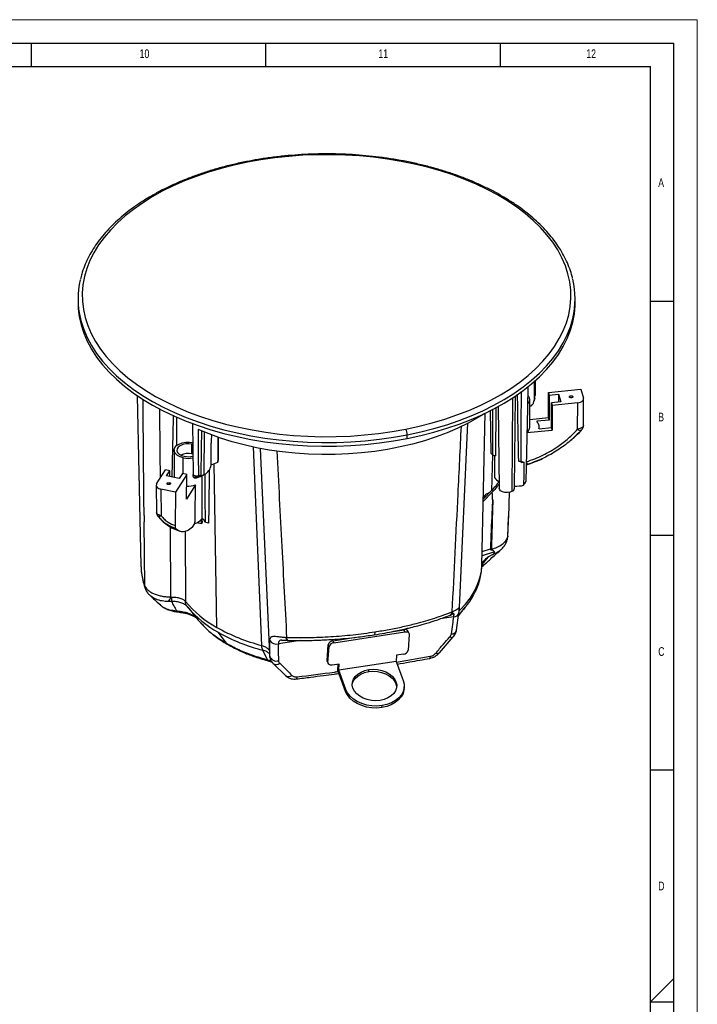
# Model space of a CAD drawing. Header units: millimetres. Extents: x 0 to 594, y 0 to 420.
# Tile 32 of 32: x 450 to 594, y 210 to 420. Entities that reach past the tile are written whole.
import ezdxf

# ---------------------------------------------------------------- set-up
doc = ezdxf.new("R2010")
doc.units = ezdxf.units.MM
doc.layers.add('FORMAT', color=7, linetype='Continuous')
doc.styles.add('SLDTEXTSTYLE0', font='TXT', dxfattribs={"width": 0.75})

msp = doc.modelspace()

# ---------------------------------------------------------------- linework, layer by layer
at = {"color": 7, "linetype": 'Continuous', "lineweight": 18}
for p in [(0, 420), (594, 0)]:
    msp.add_line(p, (594, 420), dxfattribs=at)
at = {"color": 7, "linetype": 'Continuous', "lineweight": 25}
for p, q in [((461.949, 360.404), (461.949, 359.628)), ((567.949, 359.628), (567.949, 360.404)), ((559.217, 342.874), (559.178, 338.722)), ((559.431, 343.051), (559.395, 339.878)), ((557.892, 341.776), (557.783, 337.186)), ((562.244, 340.489), (569.137, 341.191)), ((562.244, 340.489), (562.415, 339.928)), ((562.253, 335.149), (562.244, 340.489)), ((569.137, 341.191), (569.715, 339.3)), ((474.575, 339.807), (475.348, 303.619)), ((554.529, 319.417), (554.681, 339.378)), ((555.005, 320.074), (555.215, 339.733)), ((558.277, 333.058), (558.277, 338.978)), ((559.15, 338.518), (559.24, 338.841)), ((559.325, 339.268), (559.228, 338.844)), ((562.415, 339.928), (564.385, 340.128)), ((562.415, 339.928), (562.415, 334.62)), ((564.88, 338.508), (562.91, 338.307)), ((562.91, 333), (562.91, 338.307)), ((562.91, 338.307), (563.082, 337.746)), ((568.498, 338.297), (563.082, 337.746)), ((564.385, 340.128), (564.88, 338.508)), ((564.385, 340.128), (564.385, 338.457)), ((567.464, 339.606), (567.464, 339.531)), ((568.487, 332.659), (568.498, 338.297)), ((569.727, 333.519), (569.738, 339.149)), ((548.05, 303.666), (548.743, 336.058)), ((550.011, 327.453), (549.926, 336.706)), ((551.011, 337.269), (550.989, 326.983)), ((551.569, 337.51), (551.755, 320.074)), ((557.783, 337.186), (557.452, 321.526)), ((563.082, 337.746), (563.072, 332.47)), ((482.204, 335.015), (481.947, 322.456)), ((482.201, 335.629), (482.204, 335.015)), ((482.207, 335.627), (482.204, 335.015)), ((482.966, 335.23), (482.92, 329.124)), ((543.316, 294.622), (545.09, 334)), ((558.277, 334.745), (562.253, 335.149)), ((562.415, 334.62), (559.749, 334.349)), ((562.415, 334.62), (562.253, 335.149)), ((488.879, 323.022), (488.947, 332.015)), ((557.672, 331.921), (563.072, 332.47)), ((560.244, 332.728), (562.91, 333)), ((560.277, 332.732), (560.277, 333.058)), ((563.072, 332.47), (562.91, 333)), ((569.21, 332.314), (569.275, 332.469)), ((569.221, 332.321), (569.37, 332.569)), ((490.308, 324.997), (490.359, 329.705)), ((532.134, 330.685), (532.134, 331.46)), ((482.427, 328.173), (482.427, 322.355)), ((486.232, 327.409), (486.247, 329.474)), ((486.407, 329.436), (486.247, 329.474)), ((501.131, 286.537), (499.353, 328.888)), ((500.757, 328.562), (502.802, 284.668)), ((484.401, 323.169), (484.401, 326.546)), ((486.435, 327.36), (486.232, 327.409)), ((490.308, 325.069), (491.734, 325.639)), ((550.311, 327.214), (550.097, 319.516)), ((550.322, 327.205), (550.989, 326.983)), ((556.576, 325.561), (555.908, 325.838)), ((556.34, 325.872), (557.001, 325.643)), ((478.714, 320.985), (480.595, 323.969)), ((481.523, 323.774), (480.595, 323.969)), ((480.839, 322.689), (481.523, 323.774)), ((481.523, 322.545), (481.523, 323.774)), ((491.541, 290.388), (491.008, 325.349)), ((483.517, 322.126), (480.839, 322.689)), ((485.129, 323.016), (482.735, 319.219)), ((484.201, 323.211), (483.517, 322.126)), ((485.129, 323.016), (484.201, 323.211)), ((485.076, 317.72), (485.129, 323.016)), ((486.663, 322.354), (486.767, 322.305)), ((487.078, 322.427), (488.178, 322.918)), ((487.285, 322.519), (487.285, 322.408)), ((488.427, 313.067), (488.427, 322.767)), ((488.61, 322.867), (488.879, 323.022)), ((478.623, 320.684), (478.68, 315)), ((482.735, 319.219), (479.61, 319.875)), ((479.61, 319.875), (479.667, 314.201)), ((481.451, 321.255), (481.451, 320.848)), ((482.735, 319.219), (482.664, 312.097)), ((487.006, 320.781), (485.076, 317.72)), ((485.092, 319.317), (485.127, 319.372)), ((550.285, 319.216), (548.34, 317.215)), ((548.351, 317.721), (550.142, 319.563)), ((553.78, 313.913), (553.96, 319.208)), ((548.352, 317.755), (548.567, 318.079)), ((548.567, 318.079), (548.908, 318.294)), ((478.906, 314.215), (479.007, 314.099)), ((479.367, 313.684), (478.984, 314.111)), ((479.02, 314.078), (479.386, 313.627)), ((488.246, 312.475), (488.246, 313.496)), ((553.58, 309.698), (553.769, 313.913)), ((553.599, 309.831), (553.797, 314.365)), ((553.769, 313.913), (553.783, 314.234)), ((481.747, 296.891), (481.662, 311.764)), ((484.819, 310.914), (484.868, 295.925)), ((486.36, 311.738), (486.888, 312.575)), ((487.542, 312.623), (487.542, 312.859)), ((488.246, 312.475), (487.542, 312.623)), ((489.786, 312.629), (489.07, 312.858)), ((548.113, 306.609), (549.877, 307.141)), ((550.131, 306.917), (550.096, 307.022)), ((548.052, 303.761), (549.492, 305.447)), ((550.75, 306.47), (548.092, 305.634)), ((550.252, 305.88), (549.492, 305.447)), ((475.348, 303.619), (475.351, 303.533)), ((476.186, 298.92), (476.501, 298.193)), ((481.906, 295.923), (481.226, 295.895)), ((485.171, 294.916), (485.383, 294.659)), ((485.369, 294.669), (487.583, 291.944)), ((543.082, 292.887), (544.53, 294.669)), ((482.966, 293.716), (483.194, 293.686)), ((487.592, 291.953), (488.258, 291.231)), ((542.058, 292.65), (539.111, 292.194)), ((541.271, 292.979), (541.345, 293.008)), ((542.67, 289.812), (543.163, 293.497)), ((488.076, 291.367), (488.238, 291.204)), ((528.721, 289.448), (531.488, 289.872)), ((531.641, 289.458), (531.488, 289.872)), ((493.571, 287.022), (491.844, 289.344)), ((516.328, 287.545), (521.167, 288.288)), ((516.481, 287.131), (531.641, 289.458)), ((532.56, 288.898), (532.339, 285.538)), ((532.532, 289.096), (532.379, 289.511)), ((539.001, 284.968), (541.95, 288.369)), ((502.819, 284.67), (502.853, 287.591)), ((509.38, 287.595), (504.663, 286.866)), ((505.386, 287.674), (505.284, 287.659)), ((506.627, 287.625), (506.712, 287.622)), ((515.094, 283.329), (515.315, 286.69)), ((515.247, 282.914), (515.468, 286.275)), ((515.468, 286.275), (515.315, 286.69)), ((516.481, 287.131), (516.328, 287.545)), ((502.349, 283.498), (501.331, 285.536)), ((502.809, 284.326), (502.816, 284.25)), ((502.814, 284.235), (502.819, 284.67)), ((502.849, 284.091), (502.814, 284.235)), ((502.819, 284.215), (502.831, 284.089)), ((502.866, 284.021), (502.849, 284.091)), ((529.88, 284.46), (529.791, 283.115)), ((529.857, 282.978), (537.042, 284.227)), ((531.326, 284.682), (529.88, 284.46)), ((503.565, 282.666), (506.157, 280.099)), ((515.247, 282.914), (515.094, 283.329)), ((515.122, 283.131), (515.275, 282.716)), ((517.613, 282.577), (516.167, 282.355)), ((517.344, 281.223), (517.431, 282.549)), ((529.791, 283.115), (517.525, 281.233)), ((517.525, 281.233), (517.613, 282.577)), ((529.791, 283.115), (531.295, 279.039)), ((506.305, 280.052), (506.203, 280.135)), ((519.001, 276.732), (517.344, 281.223)), ((519.029, 277.156), (517.525, 281.233)), ((523.923, 280.955), (523.951, 281.379)), ((531.47, 277.256), (531.498, 277.681)), ((519.001, 276.732), (519.029, 277.156)), ((526.753, 273.285), (526.78, 273.71))]:
    msp.add_line(p, q, dxfattribs=at)
at = {"color": 7, "linetype": 'Continuous', "lineweight": 25, "flags": 128}
for points in [[(531.842, 332.687), (534.68, 333.302), (537.45, 334.011), (540.144, 334.813), (542.753, 335.703), (545.268, 336.679), (547.68, 337.738), (549.982, 338.876), (552.165, 340.09), (554.222, 341.375), (556.146, 342.726), (557.931, 344.14), (559.57, 345.612), (561.058, 347.136), (562.391, 348.707), (563.563, 350.321), (564.57, 351.971), (565.409, 353.652), (566.078, 355.358), (566.574, 357.084), (566.895, 358.824), (567.04, 360.572), (567.009, 362.321), (566.802, 364.067), (566.419, 365.802), (565.862, 367.522), (565.133, 369.22), (564.234, 370.891), (563.169, 372.529), (561.94, 374.128), (560.552, 375.683), (559.01, 377.189), (557.319, 378.641), (555.484, 380.034), (553.512, 381.362), (551.41, 382.623), (549.185, 383.81), (546.843, 384.921), (544.394, 385.951), (541.845, 386.898), (539.205, 387.757), (536.483, 388.526), (533.688, 389.202), (530.83, 389.784), (527.918, 390.269), (524.962, 390.655), (521.972, 390.941), (518.958, 391.126), (515.931, 391.21), (512.901, 391.192), (509.877, 391.072), (506.871, 390.851), (503.892, 390.53), (500.95, 390.109), (498.056, 389.59)], [(498.056, 389.59), (495.219, 388.975), (492.448, 388.266), (489.754, 387.465), (487.145, 386.574), (484.63, 385.598), (482.218, 384.539), (479.917, 383.401), (477.734, 382.187), (475.677, 380.902), (473.752, 379.551), (471.968, 378.137), (470.328, 376.665), (468.84, 375.141), (467.508, 373.57), (466.336, 371.956), (465.328, 370.306), (464.489, 368.625), (463.82, 366.919), (463.325, 365.193), (463.004, 363.453), (462.858, 361.705), (462.889, 359.956), (463.097, 358.211), (463.479, 356.475), (464.036, 354.755), (464.765, 353.057), (465.664, 351.386), (466.73, 349.748), (467.958, 348.149), (469.346, 346.594), (470.888, 345.088), (472.58, 343.636), (474.414, 342.243), (476.386, 340.915), (478.488, 339.654), (480.714, 338.467), (483.055, 337.356), (485.504, 336.326), (488.053, 335.379), (490.693, 334.52), (493.415, 333.751), (496.21, 333.075), (499.069, 332.493), (501.981, 332.009), (504.937, 331.622), (507.926, 331.336), (510.94, 331.151), (513.967, 331.067), (516.998, 331.085), (520.021, 331.205), (523.028, 331.426), (526.007, 331.747), (528.948, 332.168), (531.842, 332.687)], [(497.881, 389.738), (497.894, 389.739), (497.944, 389.722), (497.999, 389.672), (498.056, 389.59)], [(461.949, 359.628), (461.99, 358.425), (462.201, 356.649), (462.59, 354.884), (463.157, 353.134), (463.898, 351.407), (464.813, 349.707), (465.897, 348.041), (467.147, 346.414), (468.558, 344.832), (470.127, 343.3), (471.848, 341.823), (473.714, 340.406), (475.72, 339.055), (477.858, 337.773), (480.122, 336.565), (482.504, 335.435), (484.996, 334.387), (487.589, 333.424), (490.274, 332.55), (493.043, 331.767), (495.887, 331.079), (498.794, 330.488), (501.757, 329.995), (504.764, 329.602), (507.805, 329.311), (510.871, 329.122), (513.95, 329.037), (517.033, 329.055), (520.109, 329.177), (523.167, 329.402), (526.198, 329.729), (529.19, 330.157), (532.134, 330.685)], [(532.134, 330.685), (535.02, 331.311), (537.839, 332.032), (540.579, 332.847), (543.233, 333.753), (545.792, 334.746), (548.246, 335.823), (550.587, 336.981), (552.808, 338.216), (554.9, 339.523), (556.858, 340.898), (558.673, 342.336), (560.341, 343.833), (561.855, 345.383), (563.21, 346.982), (564.402, 348.623), (565.427, 350.302), (566.281, 352.012), (566.961, 353.748), (567.465, 355.504), (567.792, 357.274), (567.94, 359.051), (567.949, 359.628)], [(462.458, 356.174), (462.59, 355.66), (463.157, 353.91), (463.898, 352.183), (464.813, 350.483), (465.897, 348.817), (467.147, 347.19), (468.558, 345.608), (470.127, 344.076), (471.848, 342.599), (473.714, 341.182), (475.72, 339.83), (477.858, 338.548), (480.122, 337.34), (482.504, 336.21), (484.996, 335.162), (487.589, 334.2), (490.274, 333.326), (493.043, 332.543), (495.887, 331.855), (498.794, 331.263), (501.757, 330.77), (504.764, 330.378), (507.805, 330.087), (510.871, 329.898), (513.95, 329.813), (517.033, 329.831), (520.109, 329.953), (523.167, 330.177), (526.198, 330.504), (529.19, 330.933), (532.134, 331.46)], [(532.134, 331.46), (535.02, 332.086), (537.839, 332.808), (540.579, 333.623), (543.233, 334.529), (545.792, 335.522), (548.246, 336.599), (550.587, 337.757), (552.808, 338.991), (554.9, 340.298), (556.858, 341.674), (558.673, 343.112), (560.341, 344.609), (561.855, 346.159), (563.21, 347.758), (564.402, 349.399), (565.427, 351.078), (566.281, 352.788), (566.961, 354.524), (567.465, 356.279), (567.466, 356.281)], [(556.453, 340.613), (556.398, 333.519), (556.34, 325.872)], [(557.857, 339.861), (557.995, 339.71), (558.231, 339.279)], [(566.725, 339.531), (566.728, 339.615), (566.787, 339.693), (566.893, 339.751), (567.029, 339.782), (567.175, 339.78), (567.309, 339.746), (567.41, 339.685), (567.464, 339.606)], [(567.464, 339.606), (567.46, 339.522), (567.401, 339.444), (567.296, 339.386), (567.159, 339.355), (567.013, 339.357), (566.879, 339.391), (566.778, 339.452), (566.725, 339.531)], [(479.301, 336.997), (479.414, 327.605), (479.479, 322.199)], [(548.661, 336.019), (547.158, 335.083), (545.114, 333.944), (542.95, 332.883), (540.674, 331.902), (538.295, 331.007), (535.823, 330.2), (533.267, 329.485), (530.638, 328.864), (527.947, 328.341), (525.204, 327.916), (522.42, 327.593), (519.606, 327.372), (516.773, 327.253), (513.933, 327.239), (511.098, 327.328), (508.277, 327.52), (505.483, 327.814), (502.727, 328.21), (500.02, 328.705), (497.373, 329.298), (494.795, 329.987), (492.298, 330.768), (489.892, 331.639), (487.586, 332.595)], [(486.339, 333.932), (486.407, 328.529), (486.478, 322.966)], [(487.586, 332.595), (487.596, 327.098), (487.604, 322.779)], [(488.178, 322.918), (488.29, 328.447), (488.368, 332.278)], [(569.727, 333.519), (569.727, 333.501), (569.691, 333.331), (569.6, 333.167), (569.456, 333.018), (569.264, 332.888), (569.033, 332.782), (568.771, 332.705), (568.487, 332.659)], [(484.401, 326.546), (483.707, 326.755), (483.129, 327.06), (482.708, 327.442), (482.473, 327.873), (482.439, 328.324), (482.608, 328.766), (482.97, 329.167), (483.499, 329.5), (484.16, 329.743), (484.906, 329.879), (485.689, 329.899), (486.394, 329.813)], [(491.863, 330.959), (491.857, 330.376), (491.81, 326.027)], [(486.247, 329.474), (485.579, 329.554), (484.899, 329.523), (484.262, 329.383), (483.719, 329.144), (483.315, 328.827), (483.081, 328.457), (483.038, 328.064), (483.188, 327.68), (483.52, 327.336), (484.006, 327.059), (484.608, 326.873)], [(550.743, 327.065), (550.765, 324.551), (550.785, 322.373)], [(557.001, 325.643), (556.977, 322.873), (556.959, 320.697)], [(488.971, 323.1), (489.018, 318.225), (489.07, 312.858)], [(481.195, 320.848), (481.07, 320.892), (480.983, 320.96), (480.949, 321.042), (480.971, 321.125), (481.047, 321.198), (481.165, 321.248), (481.307, 321.268), (481.451, 321.255)], [(481.451, 321.255), (481.577, 321.211), (481.663, 321.143), (481.698, 321.061), (481.676, 320.977), (481.6, 320.905), (481.482, 320.855), (481.34, 320.835), (481.195, 320.848)], [(554.529, 319.417), (554.067, 319.23), (553.522, 319.146), (552.96, 319.174), (552.448, 319.312), (552.049, 319.542), (551.811, 319.837), (551.755, 320.074)], [(476.037, 314.273), (476.045, 313.504), (476.051, 312.9)], [(479.667, 314.201), (479.402, 314.273), (479.167, 314.372), (478.971, 314.497), (478.821, 314.641), (478.723, 314.8), (478.682, 314.967), (478.68, 315)], [(479.667, 314.201), (479.542, 314.146), (479.425, 314.103), (479.319, 314.072), (479.224, 314.054), (479.142, 314.049), (479.074, 314.057), (479.021, 314.077), (478.984, 314.111)], [(488.427, 313.067), (488.393, 312.804), (488.246, 312.475)], [(489.07, 312.858), (488.798, 313.348), (488.427, 313.714)], [(553.599, 309.83), (553.598, 309.788), (553.58, 309.698)], [(543.314, 294.049), (543.347, 294.08), (544.569, 295.368), (545.617, 296.706), (546.484, 298.087), (547.164, 299.503), (547.654, 300.944), (547.951, 302.402), (548.05, 303.666)], [(544.53, 294.669), (544.193, 294.267), (543.08, 293.086)], [(506.624, 287.625), (506.574, 287.637), (506.511, 287.689), (506.453, 287.781), (506.4, 287.909), (506.355, 288.07), (506.318, 288.26)], [(506.712, 287.622), (506.662, 287.634), (506.604, 287.686), (506.549, 287.777), (506.5, 287.905), (506.457, 288.065), (506.422, 288.255)], [(525.242, 289.433), (525.236, 289.25), (525.22, 289.094), (525.194, 288.969), (525.16, 288.878), (525.117, 288.824), (525.079, 288.808)], [(531.641, 289.458), (531.828, 289.473), (532.007, 289.461), (532.169, 289.421), (532.31, 289.355), (532.423, 289.267), (532.504, 289.158), (532.55, 289.034), (532.56, 288.898)], [(541.221, 288.341), (541.441, 288.274), (541.636, 288.252), (541.8, 288.276), (541.924, 288.344), (541.95, 288.369)], [(536.935, 283.789), (536.961, 283.802), (536.996, 283.854), (537.021, 283.944), (537.037, 284.069), (537.042, 284.227)], [(503.351, 283.012), (503.442, 282.813), (503.565, 282.666)], [(515.122, 283.131), (515.104, 283.194), (515.094, 283.329)], [(516.167, 282.355), (515.979, 282.34), (515.8, 282.352), (515.638, 282.392), (515.497, 282.457), (515.384, 282.546), (515.303, 282.655), (515.257, 282.779), (515.247, 282.914)], [(523.951, 281.379), (524.869, 281.454), (525.799, 281.399), (526.704, 281.217), (527.55, 280.916), (528.304, 280.506), (528.937, 280.004), (529.425, 279.428), (529.75, 278.802), (529.898, 278.148), (529.864, 277.492), (529.649, 276.86), (529.262, 276.275), (528.717, 275.76), (528.036, 275.335), (527.244, 275.016), (526.373, 274.815)], [(508.497, 279.39), (508.538, 279.405), (508.59, 279.46), (508.635, 279.553), (508.671, 279.682), (508.697, 279.842)], [(520.418, 278.196), (520.432, 278.278), (520.647, 278.911), (521.034, 279.496), (521.578, 280.011), (522.26, 280.436), (523.051, 280.754), (523.923, 280.955)], [(526.373, 274.815), (525.454, 274.741), (524.525, 274.796), (523.62, 274.977), (522.774, 275.279), (522.02, 275.689), (521.387, 276.191), (520.898, 276.766), (520.574, 277.393), (520.426, 278.047), (520.46, 278.703), (520.675, 279.335), (521.062, 279.92), (521.606, 280.435), (522.288, 280.86), (523.079, 281.179), (523.951, 281.379)], [(523.923, 280.955), (524.842, 281.029), (525.771, 280.974), (526.676, 280.793), (527.522, 280.492), (528.276, 280.082), (528.909, 279.579), (529.397, 279.004), (529.722, 278.377), (529.87, 277.723), (529.878, 277.574)], [(531.47, 277.256), (531.451, 277.057), (531.255, 276.294), (530.873, 275.574), (530.316, 274.917), (529.602, 274.344), (528.753, 273.872), (527.793, 273.516), (526.753, 273.285)], [(531.295, 279.039), (531.483, 278.263), (531.479, 277.481), (531.283, 276.719), (530.901, 275.998), (530.344, 275.342), (529.63, 274.768), (528.78, 274.297), (527.821, 273.94), (526.78, 273.71)], [(526.753, 273.285), (525.663, 273.189), (524.557, 273.228), (523.469, 273.403), (522.432, 273.707), (521.476, 274.132), (520.632, 274.664), (519.924, 275.288), (519.375, 275.984), (519.001, 276.732)], [(526.78, 273.71), (525.691, 273.613), (524.585, 273.653), (523.497, 273.827), (522.459, 274.131), (521.504, 274.556), (520.66, 275.088), (519.952, 275.712), (519.403, 276.408), (519.029, 277.156)]]:
    msp.add_lwpolyline(points, dxfattribs=at)
at = {"color": 7, "linetype": 'Continuous', "lineweight": 25}
for centre, radius, start, end in [((479.828, 360.403), 17.877, 166.66752, 193.68565), ((550.07, 360.404), 17.877, 346.66752, 13.68565), ((557.092, 338.986), 1.176, 309.39459, 14.42213), ((543.795, 343.146), 16.007, 343.95811, 345.98054), ((558.112, 332.888), 2.194, 17.81577, 41.74001), ((529.363, 331.449), 2.771, 0.23938, 26.53048), ((556.882, 333.17), 1.399, 304.54171, 355.40412), ((558.585, 333.059), 1.691, 348.73568, 17.22163), ((569.094, 333.45), 0.997, 232.51079, 280.43993), ((568.352, 333.478), 1.367, 312.45778, 339.89187), ((568.227, 333.522), 1.5, 339.94983, 359.89302), ((485.433, 323.806), 3.691, 77.48587, 115.53408), ((485.428, 331.519), 5.078, 258.34077, 281.47851), ((485.426, 330.811), 4.022, 258.26733, 284.47179), ((489.606, 326.26), 2.217, 343.72025, 353.97342), ((553.04, 330.932), 4.613, 228.95242, 233.89501), ((555.287, 336.557), 10.737, 273.31687, 275.62791), ((555.376, 332.964), 7.499, 279.20418, 282.50844), ((487.871, 325.257), 2.452, 294.28376, 353.9233), ((507.59, 367.457), 49.246, 244.61448, 245.57055), ((485.966, 328.214), 5.954, 282.79492, 299.29194), ((486.078, 327.307), 5.112, 286.01406, 299.69152), ((485.671, 332.045), 9.466, 281.78357, 285.35525), ((553.272, 323.941), 2.94, 212.23867, 238.61704), ((540.147, 331.27), 19.86, 327.83475, 330.61763), ((485.44, 325.355), 4.835, 266.02382, 288.90376), ((554.182, 320.169), 0.829, 294.78447, 353.42259), ((555.282, 328.499), 7.98, 268.04654, 282.13093), ((548.081, 318.616), 0.724, 311.88159, 4.10828), ((480.18, 315.015), 1.5, 180.57419, 217.11636), ((486.26, 314.965), 2.47, 284.71957, 323.5176), ((488.992, 303.938), 13.647, 181.69921, 198.93989), ((478.038, 299.546), 1.955, 181.11376, 198.67188), ((478.705, 299.402), 2.514, 183.81337, 208.85821), ((478.684, 299.395), 2.491, 208.93708, 221.40674), ((478.862, 297.766), 3.014, 321.63182, 343.13434), ((469.961, 296.797), 11.978, 355.81812, 0.28045), ((502.894, 310.866), 23.414, 219.65209, 240.99521), ((503.114, 309.65), 23.224, 220.20634, 240.96914), ((483.872, 293.794), 0.91, 169.76112, 184.90025), ((483.523, 293.83), 0.359, 164.58761, 203.6942), ((484.623, 294.032), 0.569, 207.24715, 257.48295), ((540.917, 293.728), 0.829, 295.27363, 359.34558), ((540.978, 293.77), 0.846, 295.72199, 358.77922), ((542.071, 293.778), 1.128, 269.35424, 345.69104), ((510.929, 324.783), 39.482, 240.59126, 255.63291), ((531.72, 289.166), 0.744, 27.62258, 108.24556), ((541.605, 290.098), 1.103, 268.1135, 344.99617), ((510.987, 323.308), 38.987, 240.59322, 255.66021), ((504.262, 288.485), 1.668, 212.406, 283.93176), ((516.41, 286.422), 1.127, 94.17551, 166.24233), ((516.563, 286.007), 1.127, 94.17551, 166.24233), ((504.21, 284.673), 1.463, 197.42908, 289.27177), ((531.244, 285.806), 1.127, 274.17551, 346.24233), ((538.561, 285.533), 0.716, 242.86744, 307.9398), ((504.221, 283.618), 1.156, 235.44334, 309.99348), ((506.824, 281.141), 1.237, 237.33557, 306.94012)]:
    msp.add_arc(centre, radius, start, end, dxfattribs=at)
for points, knots in [([(567.41, 364.766), (567.379, 364.913), (567.23, 365.623), (566.806, 366.881), (566.136, 368.531), (565.301, 370.157), (564.318, 371.754), (563.186, 373.317), (561.909, 374.841), (560.49, 376.322), (558.935, 377.755), (557.247, 379.135), (555.433, 380.459), (553.498, 381.721), (551.448, 382.919), (549.289, 384.049), (547.029, 385.108), (544.673, 386.093), (542.229, 387), (539.705, 387.828), (537.107, 388.574), (534.444, 389.236), (531.723, 389.812), (528.953, 390.301), (526.141, 390.701), (523.296, 391.011), (520.427, 391.231), (517.541, 391.359), (514.648, 391.395), (511.756, 391.34), (508.873, 391.192), (506.008, 390.954), (503.171, 390.624), (500.455, 390.224), (498.709, 389.894), (497.881, 389.738)], [0, 0, 0, 0, 0.0080736, 0.038758, 0.0695039, 0.1003229, 0.1312184, 0.1621865, 0.1932186, 0.2243032, 0.255428, 0.2865817, 0.3177543, 0.3489377, 0.3801257, 0.4113127, 0.4424958, 0.4736733, 0.5048443, 0.5360084, 0.5671656, 0.5983163, 0.629461, 0.6606005, 0.6917355, 0.7228668, 0.7539954, 0.7851221, 0.8162478, 0.8473734, 0.8784998, 0.9096276, 0.9407579, 0.9718916, 1, 1, 1, 1]), ([(497.881, 389.738), (497.401, 389.641), (496.011, 389.358), (493.751, 388.823), (491.129, 388.108), (488.577, 387.31), (486.103, 386.431), (483.715, 385.474), (481.418, 384.442), (479.221, 383.337), (477.13, 382.163), (475.151, 380.923), (473.291, 379.619), (471.554, 378.257), (469.948, 376.839), (468.476, 375.371), (467.143, 373.855), (465.955, 372.298), (464.915, 370.704), (464.025, 369.079), (463.295, 367.427), (462.768, 365.953), (462.551, 365.025), (462.466, 364.66)], [0, 0, 0, 0, 0.0261306, 0.0757273, 0.1253375, 0.1749592, 0.2245934, 0.2742408, 0.323902, 0.3735765, 0.4232634, 0.4729606, 0.5226641, 0.5723666, 0.6220583, 0.6717271, 0.7213577, 0.7709316, 0.8204286, 0.8698281, 0.9191127, 0.9682717, 1, 1, 1, 1]), ([(476.037, 314.273), (475.973, 320.758), (475.89, 329.016), (475.82, 337.278), (475.805, 339.052)], [0, 0, 0, 0, 0.7852455, 1, 1, 1, 1]), ([(555.908, 325.838), (555.853, 329.077), (555.773, 333.83), (555.694, 338.585), (555.669, 340.1)], [0, 0, 0, 0, 0.681366, 1, 1, 1, 1]), ([(558.277, 337.552), (558.425, 337.629), (558.663, 337.752), (558.906, 338.005), (559.057, 338.231), (559.157, 338.475), (559.171, 338.64), (559.178, 338.722)], [0, 0, 0, 0, 0.29310356, 0.4703887, 0.64591735, 0.82231865, 1, 1, 1, 1]), ([(559.325, 339.268), (559.338, 339.382), (559.362, 339.585), (559.385, 339.789), (559.395, 339.878)], [0, 0, 0, 0, 0.55996, 1, 1, 1, 1]), ([(568.498, 338.297), (568.703, 338.333), (569.129, 338.409), (569.554, 338.69), (569.755, 339.006), (569.728, 339.205), (569.715, 339.3)], [0, 0, 0, 0, 0.2702567, 0.5624233, 0.7897326, 1, 1, 1, 1]), ([(550.352, 336.927), (550.349, 336.219), (550.339, 332.977), (550.33, 329.737), (550.322, 327.205)], [0, 0, 0, 0, 0.2184328, 1, 1, 1, 1]), ([(541.745, 293.719), (542.164, 302.106), (542.821, 315.282), (543.459, 328.468), (543.691, 333.26)], [0, 0, 0, 0, 0.6365698, 1, 1, 1, 1]), ([(557.584, 325.7), (558.756, 326.137), (561.098, 327.011), (564.061, 328.774), (566.552, 330.66), (567.842, 331.992), (568.487, 332.659)], [0, 0, 0, 0, 0.2796306, 0.5587083, 0.779098, 1, 1, 1, 1]), ([(569.275, 332.469), (568.515, 331.688), (566.994, 330.125), (564.244, 328.135), (561.247, 326.429), (559.077, 325.614), (557.991, 325.206)], [0, 0, 0, 0, 0.2504313, 0.5011157, 0.7501798, 1, 1, 1, 1]), ([(567.06, 330.324), (567.285, 330.5), (568.072, 331.116), (568.731, 331.839), (569.202, 332.356)], [0, 0, 0, 0, 0.2858123, 1, 1, 1, 1]), ([(490.377, 331.464), (490.376, 331.296), (490.37, 330.713), (490.363, 330.131), (490.359, 329.716)], [0, 0, 0, 0, 0.287641, 1, 1, 1, 1]), ([(491.774, 330.987), (491.771, 330.638), (491.758, 328.855), (491.745, 327.073), (491.734, 325.639)], [0, 0, 0, 0, 0.1957557, 1, 1, 1, 1]), ([(504.34, 328.013), (504.693, 321.231), (505.383, 307.971), (506.081, 294.726), (506.422, 288.255)], [0, 0, 0, 0, 0.5114251, 1, 1, 1, 1]), ([(557.527, 325.072), (557.696, 325.12), (558.881, 325.451), (560.08, 325.931), (561.049, 326.442), (561.09, 326.463)], [0, 0, 0, 0, 0.13745079, 0.96318046, 1, 1, 1, 1]), ([(557.991, 325.206), (557.946, 325.202), (557.857, 325.195), (557.721, 325.277), (557.609, 325.437), (557.592, 325.612), (557.584, 325.7)], [0, 0, 0, 0, 0.24961276, 0.4997874, 0.7496667, 1, 1, 1, 1]), ([(489.917, 323.917), (489.895, 321.931), (489.853, 318.168), (489.808, 314.405), (489.786, 312.629)], [0, 0, 0, 0, 0.5277037, 1, 1, 1, 1]), ([(557.991, 325.206), (557.945, 325.197), (557.888, 325.185), (557.818, 325.176), (557.8, 325.174), (557.796, 325.174), (557.794, 325.174), (557.794, 325.174), (557.721, 325.165), (557.649, 325.157), (557.537, 325.154), (557.529, 325.154)], [0, 0, 0, 0, 0.3610507, 0.4521906, 0.4754006, 0.4814154, 0.4830252, 0.4836211, 0.4837033, 0.9638847, 1, 1, 1, 1]), ([(486.664, 322.357), (486.66, 322.356), (486.626, 322.35), (486.58, 322.426), (486.524, 322.547), (486.488, 322.73), (486.481, 322.887), (486.478, 322.966)], [0, 0, 0, 0, 0.0307458, 0.2738286, 0.514503, 0.7563739, 1, 1, 1, 1]), ([(487.223, 322.62), (487.095, 322.566), (486.898, 322.483), (486.754, 322.391), (486.714, 322.331), (486.768, 322.289), (486.938, 322.281), (487.188, 322.313), (487.388, 322.367), (487.488, 322.394)], [0, 0, 0, 0, 0.2493768, 0.384178, 0.5000612, 0.6284033, 0.7497238, 0.874967, 1, 1, 1, 1]), ([(487.285, 322.408), (487.246, 322.411), (487.176, 322.415), (487.108, 322.423), (487.078, 322.427)], [0, 0, 0, 0, 0.5599958, 1, 1, 1, 1]), ([(487.223, 322.62), (487.294, 322.649), (487.421, 322.701), (487.548, 322.755), (487.604, 322.779)], [0, 0, 0, 0, 0.55996, 1, 1, 1, 1]), ([(550.142, 319.563), (550.465, 319.899), (551.038, 320.496), (551.512, 321.189), (551.719, 321.491)], [0, 0, 0, 0, 0.5637077, 1, 1, 1, 1]), ([(478.714, 320.985), (478.666, 320.865), (478.567, 320.614), (478.776, 320.261), (479.15, 320.002), (479.461, 319.917), (479.61, 319.875)], [0, 0, 0, 0, 0.2702567, 0.5624233, 0.7897326, 1, 1, 1, 1]), ([(486.888, 312.575), (486.91, 314.125), (486.949, 316.86), (486.989, 319.596), (487.006, 320.781)], [0, 0, 0, 0, 0.56682018, 1, 1, 1, 1]), ([(548.803, 318.668), (548.981, 318.805), (549.266, 319.026), (549.659, 319.166), (549.807, 319.219)], [0, 0, 0, 0, 0.6226309, 1, 1, 1, 1]), ([(551.746, 320.968), (551.601, 320.757), (551.165, 320.124), (550.637, 319.579), (550.285, 319.216)], [0, 0, 0, 0, 0.33265213, 1, 1, 1, 1]), ([(550.39, 317.596), (550.388, 317.596), (550.386, 317.596), (550.382, 317.598), (550.377, 317.603), (550.371, 317.616), (550.362, 317.643), (550.351, 317.7), (550.336, 317.816), (550.318, 318.053), (550.297, 318.53), (550.29, 318.941), (550.285, 319.216)], [0, 0, 0, 0, 0.001975, 0.0039198, 0.0079809, 0.0158153, 0.031465, 0.0627087, 0.1252176, 0.2501871, 0.5001398, 1, 1, 1, 1]), ([(548.355, 317.904), (548.395, 318.032), (548.491, 318.339), (548.688, 318.546), (548.803, 318.668)], [0, 0, 0, 0, 0.413556, 1, 1, 1, 1]), ([(550.39, 317.596), (550.389, 317.596), (550.389, 317.596), (550.387, 317.594), (550.384, 317.59), (550.378, 317.575), (550.365, 317.518), (550.338, 317.298), (550.271, 316.43), (550.098, 312.999), (549.975, 309.743), (549.877, 307.141)], [0, 0, 0, 0, 0.00008619, 0.00018593, 0.00044842, 0.0012908, 0.00437793, 0.01634338, 0.06364382, 0.25193701, 1, 1, 1, 1]), ([(550.39, 317.596), (550.335, 315.622), (550.238, 312.098), (550.139, 308.573), (550.096, 307.022)], [0, 0, 0, 0, 0.5600002, 1, 1, 1, 1]), ([(482.789, 311.482), (482.427, 311.607), (481.701, 311.858), (480.688, 312.465), (479.89, 313.073), (479.502, 313.526), (479.367, 313.684)], [0, 0, 0, 0, 0.2824545, 0.5652052, 0.8490231, 1, 1, 1, 1]), ([(479.514, 313.521), (479.614, 313.403), (480.044, 312.895), (480.967, 312.204), (482.247, 311.413), (483.179, 311.066), (483.657, 310.888)], [0, 0, 0, 0, 0.0866665, 0.3704698, 0.6765032, 1, 1, 1, 1]), ([(479.667, 314.201), (479.888, 313.941), (480.329, 313.421), (481.328, 312.643), (482.157, 312.304), (482.664, 312.097)], [0, 0, 0, 0, 0.2815666, 0.5610135, 1, 1, 1, 1]), ([(476.197, 299.235), (476.169, 301.779), (476.119, 306.333), (476.072, 310.888), (476.051, 312.9)], [0, 0, 0, 0, 0.5584552, 1, 1, 1, 1]), ([(481.195, 312.068), (481.238, 312.04), (481.337, 311.974), (481.469, 311.893), (481.582, 311.826), (481.661, 311.782), (481.704, 311.761), (481.696, 311.769), (481.694, 311.77)], [0, 0, 0, 0, 0.1637728, 0.3776284, 0.5664967, 0.7557532, 0.9688858, 1, 1, 1, 1]), ([(482.664, 312.097), (482.668, 311.954), (482.677, 311.668), (482.752, 311.544), (482.789, 311.482)], [0, 0, 0, 0, 0.5000683, 1, 1, 1, 1]), ([(486.36, 311.738), (485.98, 311.456), (485.222, 310.893), (484.258, 310.721), (483.44, 310.905), (483.006, 311.29), (482.789, 311.482)], [0, 0, 0, 0, 0.2799673, 0.5599202, 0.7799635, 1, 1, 1, 1]), ([(550.096, 307.022), (550.527, 307.174), (551.396, 307.481), (552.441, 308.115), (553.235, 308.863), (553.465, 309.42), (553.58, 309.698)], [0, 0, 0, 0, 0.2464028, 0.4964889, 0.7481068, 1, 1, 1, 1]), ([(551.923, 306.764), (552.116, 306.94), (552.517, 307.305), (553.003, 307.979), (553.335, 308.589), (553.431, 308.981), (553.46, 309.097)], [0, 0, 0, 0, 0.2694859, 0.5618482, 0.8711624, 1, 1, 1, 1]), ([(553.472, 309.093), (553.485, 309.128), (553.553, 309.309), (553.568, 309.525), (553.58, 309.698)], [0, 0, 0, 0, 0.1965672, 1, 1, 1, 1]), ([(548.948, 304.08), (549.187, 304.307), (549.797, 304.886), (550.809, 305.81), (551.56, 306.453), (551.962, 306.797)], [0, 0, 0, 0, 0.2302714, 0.5877434, 1, 1, 1, 1]), ([(549.877, 307.141), (549.88, 307.1), (549.884, 307.038), (549.924, 306.974), (549.957, 306.954), (549.973, 306.944)], [0, 0, 0, 0, 0.4990745, 0.7585675, 1, 1, 1, 1]), ([(549.973, 306.944), (549.998, 306.955), (550.042, 306.975), (550.079, 307.008), (550.096, 307.022)], [0, 0, 0, 0, 0.556855, 1, 1, 1, 1]), ([(549.973, 306.944), (549.997, 306.935), (550.044, 306.916), (550.102, 306.917), (550.131, 306.917)], [0, 0, 0, 0, 0.4998207, 1, 1, 1, 1]), ([(550.131, 306.917), (550.178, 306.915), (550.271, 306.91), (550.414, 306.844), (550.605, 306.692), (550.692, 306.558), (550.75, 306.47)], [0, 0, 0, 0, 0.12563803, 0.25159685, 0.50243145, 1, 1, 1, 1]), ([(551.892, 306.738), (551.648, 306.564), (551.186, 306.231), (550.552, 305.993), (550.252, 305.88)], [0, 0, 0, 0, 0.5258919, 1, 1, 1, 1]), ([(549.492, 305.447), (549.356, 305.359), (548.814, 305.004), (548.406, 304.549), (548.107, 304.214), (548.061, 304.163)], [0, 0, 0, 0, 0.2203777, 0.8810141, 1, 1, 1, 1]), ([(550.252, 305.88), (550.332, 305.93), (550.482, 306.025), (550.635, 306.158), (550.719, 306.262), (550.76, 306.34), (550.775, 306.412), (550.758, 306.451), (550.75, 306.47)], [0, 0, 0, 0, 0.2661129, 0.4991727, 0.6272054, 0.7496885, 0.8749774, 1, 1, 1, 1]), ([(475.365, 303.52), (475.379, 303.119), (475.413, 302.202), (475.65, 300.8), (475.938, 299.671), (476.141, 299.056), (476.186, 298.92)], [0, 0, 0, 0, 0.2583089, 0.5907101, 0.9092056, 1, 1, 1, 1]), ([(544.527, 294.67), (544.852, 295.089), (545.515, 295.942), (546.33, 297.297), (547.006, 298.7), (547.518, 300.128), (547.86, 301.57), (548.024, 302.752), (548.036, 303.451), (548.04, 303.666)], [0, 0, 0, 0, 0.15415333, 0.31394285, 0.47170079, 0.6272716, 0.78075263, 0.93249513, 1, 1, 1, 1]), ([(548.032, 303.392), (548.083, 303.421), (548.431, 303.619), (548.712, 303.87), (548.951, 304.085)], [0, 0, 0, 0, 0.147407, 1, 1, 1, 1]), ([(548.035, 303.511), (548.259, 303.609), (548.615, 303.764), (548.836, 304.016), (548.918, 304.111)], [0, 0, 0, 0, 0.6264915, 1, 1, 1, 1]), ([(548.057, 303.963), (548.177, 304.018), (548.421, 304.131), (548.57, 304.31), (548.646, 304.4)], [0, 0, 0, 0, 0.4911358, 1, 1, 1, 1]), ([(476.083, 299.508), (476.104, 299.45), (476.142, 299.346), (476.18, 299.269), (476.197, 299.235)], [0, 0, 0, 0, 0.5598358, 1, 1, 1, 1]), ([(476.197, 299.235), (476.276, 299.079), (476.435, 298.763), (476.881, 298.3), (477.467, 297.877), (478.184, 297.516), (479.005, 297.231), (479.895, 297.033), (480.824, 296.916), (481.441, 296.899), (481.747, 296.891)], [0, 0, 0, 0, 0.1233754, 0.2486195, 0.3739057, 0.5000904, 0.6256823, 0.7514088, 0.8763926, 1, 1, 1, 1]), ([(476.501, 298.193), (476.619, 298.001), (476.851, 297.62), (477.201, 297.286), (477.374, 297.121)], [0, 0, 0, 0, 0.5054554, 1, 1, 1, 1]), ([(477.298, 297.189), (477.633, 296.881), (478.273, 296.295), (478.995, 295.616), (479.339, 295.293)], [0, 0, 0, 0, 0.5244367, 1, 1, 1, 1]), ([(481.226, 295.895), (480.772, 295.922), (479.825, 295.98), (478.554, 296.357), (477.678, 296.807), (477.391, 297.131), (477.339, 297.189)], [0, 0, 0, 0, 0.29192505, 0.60986896, 0.92932044, 1, 1, 1, 1]), ([(481.747, 296.891), (481.778, 296.88), (481.837, 296.859), (481.905, 296.856), (481.938, 296.855)], [0, 0, 0, 0, 0.51475307, 1, 1, 1, 1]), ([(481.938, 296.855), (482.241, 296.851), (482.847, 296.843), (483.694, 296.65), (484.417, 296.345), (484.717, 296.065), (484.868, 295.925)], [0, 0, 0, 0, 0.24943889, 0.49910642, 0.7490896, 1, 1, 1, 1]), ([(479.322, 295.31), (479.579, 295.089), (480.087, 294.653), (481.01, 294.195), (481.978, 293.872), (482.641, 293.768), (482.966, 293.716)], [0, 0, 0, 0, 0.2622135, 0.5185943, 0.7637907, 1, 1, 1, 1]), ([(479.369, 295.328), (479.606, 295.107), (480.161, 294.589), (481.435, 294.101), (482.47, 294.003), (482.977, 293.956)], [0, 0, 0, 0, 0.27602636, 0.64565455, 1, 1, 1, 1]), ([(485.246, 294.821), (485.075, 294.988), (484.731, 295.321), (483.907, 295.682), (482.942, 295.912), (482.252, 295.919), (481.906, 295.923)], [0, 0, 0, 0, 0.250256, 0.5001584, 0.750125, 1, 1, 1, 1]), ([(481.906, 295.923), (482.045, 295.605), (482.323, 294.964), (482.758, 294.293), (482.977, 293.956)], [0, 0, 0, 0, 0.4967063, 1, 1, 1, 1]), ([(485.247, 294.821), (485.141, 294.982), (484.936, 295.293), (484.861, 295.716), (484.865, 295.91), (484.866, 295.922), (484.867, 295.924), (484.867, 295.925)], [0, 0, 0, 0, 0.5001401, 0.9687998, 0.9904749, 0.9987029, 1, 1, 1, 1]), ([(484.868, 295.925), (484.867, 295.925), (484.867, 295.925), (484.867, 295.925), (484.867, 295.925)], [0, 0, 0, 0, 0.5599995, 1, 1, 1, 1]), ([(541.823, 293.752), (542.031, 293.851), (542.444, 294.047), (542.885, 294.332), (543.171, 294.545), (543.308, 294.663), (543.314, 294.634), (543.316, 294.621)], [0, 0, 0, 0, 0.2181352, 0.4320224, 0.6404856, 0.8388735, 1, 1, 1, 1]), ([(543.163, 293.497), (543.178, 293.621), (543.208, 293.875), (543.276, 294.317), (543.302, 294.499), (543.321, 294.624)], [0, 0, 0, 0, 0.2290541, 0.4693896, 1, 1, 1, 1]), ([(482.977, 293.956), (483.014, 293.95), (483.081, 293.941), (483.147, 293.93), (483.176, 293.926)], [0, 0, 0, 0, 0.5599999, 1, 1, 1, 1]), ([(483.176, 293.926), (483.338, 293.898), (483.659, 293.843), (483.965, 293.795), (484.117, 293.771)], [0, 0, 0, 0, 0.5009404, 1, 1, 1, 1]), ([(483.194, 293.686), (483.405, 293.654), (483.732, 293.605), (484.174, 293.528), (484.389, 293.493), (484.502, 293.475)], [0, 0, 0, 0, 0.4651365, 0.7192289, 1, 1, 1, 1]), ([(484.117, 293.771), (484.474, 293.704), (485.185, 293.571), (486.112, 293.171), (486.741, 292.812), (486.985, 292.562), (487.038, 292.509)], [0, 0, 0, 0, 0.3077067, 0.6127779, 0.9164896, 1, 1, 1, 1]), ([(484.502, 293.475), (484.79, 293.418), (485.396, 293.298), (486.13, 293.023), (486.767, 292.709), (487.045, 292.502), (487.186, 292.397)], [0, 0, 0, 0, 0.2205538, 0.4651575, 0.7280358, 1, 1, 1, 1]), ([(525.079, 288.808), (525.847, 288.932), (527.266, 289.162), (529.173, 289.527), (530.708, 289.849), (531.912, 290.123), (533.105, 290.41), (534.561, 290.783), (536.491, 291.328), (538.826, 292.061), (540.407, 292.654), (541.271, 292.979)], [0, 0, 0, 0, 0.128663, 0.2376396, 0.3269208, 0.3964835, 0.4513516, 0.5417416, 0.6631783, 0.8158426, 1, 1, 1, 1]), ([(525.242, 289.433), (526.253, 289.599), (528.28, 289.932), (531.223, 290.539), (534.525, 291.334), (538.131, 292.367), (540.533, 293.265), (541.745, 293.719)], [0, 0, 0, 0, 0.1659295, 0.332472, 0.4996924, 0.7476277, 1, 1, 1, 1]), ([(541.345, 293.008), (541.526, 293.094), (541.782, 293.215), (541.939, 293.32), (541.948, 293.33), (541.952, 293.334)], [0, 0, 0, 0, 0.5817148, 0.8217589, 1, 1, 1, 1]), ([(541.568, 288.996), (541.675, 289.679), (541.864, 290.901), (541.999, 292.115), (542.058, 292.65)], [0, 0, 0, 0, 0.5599925, 1, 1, 1, 1]), ([(541.745, 293.719), (541.76, 293.725), (541.786, 293.736), (541.812, 293.747), (541.823, 293.752)], [0, 0, 0, 0, 0.56, 1, 1, 1, 1]), ([(542.058, 292.65), (542.092, 292.845), (542.142, 293.139), (542.127, 293.312), (542.065, 293.356), (541.974, 293.336), (541.949, 293.331)], [0, 0, 0, 0, 0.4543882, 0.6826639, 0.9121171, 1, 1, 1, 1]), ([(488.238, 291.204), (488.696, 290.721), (489.586, 289.782), (491.056, 288.59), (492.446, 287.609), (493.825, 286.756), (495.411, 285.892), (497.392, 284.971), (499.819, 284.023), (501.672, 283.491), (502.659, 283.208)], [0, 0, 0, 0, 0.13246635, 0.25754293, 0.36135346, 0.45217236, 0.56034756, 0.68740921, 0.83356392, 1, 1, 1, 1]), ([(488.258, 291.231), (488.546, 290.906), (489.377, 289.967), (491.135, 288.538), (492.759, 287.527), (493.571, 287.022)], [0, 0, 0, 0, 0.2092989, 0.6046497, 1, 1, 1, 1]), ([(541.95, 288.369), (542.138, 288.607), (542.487, 289.048), (542.612, 289.571), (542.67, 289.812)], [0, 0, 0, 0, 0.5392591, 1, 1, 1, 1]), ([(502.853, 287.591), (502.867, 287.724), (502.894, 287.997), (503.015, 288.267), (503.228, 288.441), (503.568, 288.512), (504.054, 288.496), (504.691, 288.422), (505.454, 288.324), (506.029, 288.282), (506.318, 288.26)], [0, 0, 0, 0, 0.1034417, 0.2120069, 0.3272023, 0.4503589, 0.5808391, 0.7169604, 0.8577312, 1, 1, 1, 1]), ([(506.318, 288.26), (506.337, 288.259), (506.372, 288.257), (506.407, 288.255), (506.422, 288.255)], [0, 0, 0, 0, 0.56, 1, 1, 1, 1]), ([(506.422, 288.255), (507.989, 288.231), (511.097, 288.184), (515.863, 288.391), (520.605, 288.779), (523.699, 289.216), (525.242, 289.433)], [0, 0, 0, 0, 0.2523718, 0.50031, 0.7508798, 1, 1, 1, 1]), ([(506.712, 287.622), (507.492, 287.608), (508.933, 287.583), (510.944, 287.603), (512.598, 287.646), (513.922, 287.699), (515.251, 287.767), (516.899, 287.873), (519.144, 288.06), (521.952, 288.355), (523.974, 288.648), (525.079, 288.808)], [0, 0, 0, 0, 0.1293262, 0.238748, 0.3283607, 0.3982325, 0.4531821, 0.5434137, 0.6646469, 0.8168414, 1, 1, 1, 1]), ([(538.234, 284.896), (538.78, 285.543), (539.753, 286.699), (540.772, 287.839), (541.221, 288.341)], [0, 0, 0, 0, 0.5599923, 1, 1, 1, 1]), ([(541.221, 288.341), (541.317, 288.46), (541.487, 288.672), (541.544, 288.897), (541.568, 288.996)], [0, 0, 0, 0, 0.5611459, 1, 1, 1, 1]), ([(493.571, 287.022), (494.445, 286.552), (496.193, 285.612), (499.146, 284.427), (501.281, 283.808), (502.349, 283.498)], [0, 0, 0, 0, 0.333333, 0.6666663, 1, 1, 1, 1]), ([(501.132, 286.535), (501.131, 286.536), (501.131, 286.536), (501.131, 286.536), (501.131, 286.537)], [0, 0, 0, 0, 0.5600004, 1, 1, 1, 1]), ([(501.131, 286.537), (501.396, 286.437), (501.926, 286.239), (502.487, 285.795), (502.799, 285.408), (502.819, 285.18), (502.824, 285.125)], [0, 0, 0, 0, 0.3027534, 0.6043887, 0.9056429, 1, 1, 1, 1]), ([(501.331, 285.536), (501.28, 285.665), (501.204, 285.859), (501.162, 286.186), (501.148, 286.372), (501.141, 286.473), (501.137, 286.517), (501.134, 286.529), (501.133, 286.533), (501.132, 286.535), (501.132, 286.535)], [0, 0, 0, 0, 0.4989447, 0.749309, 0.8934866, 0.9701867, 0.9908673, 0.9968336, 0.9987507, 1, 1, 1, 1]), ([(504.663, 286.866), (504.654, 286.195), (504.637, 284.999), (504.676, 283.813), (504.693, 283.292)], [0, 0, 0, 0, 0.5599925, 1, 1, 1, 1]), ([(505.284, 287.659), (505.239, 287.654), (505.078, 287.635), (504.889, 287.552), (504.687, 287.346), (504.673, 287.058), (504.663, 286.866)], [0, 0, 0, 0, 0.0886088, 0.3164987, 0.5447471, 1, 1, 1, 1]), ([(505.356, 287.669), (505.398, 287.673), (505.513, 287.682), (505.917, 287.663), (506.334, 287.64), (506.627, 287.625)], [0, 0, 0, 0, 0.1438209, 0.3974016, 1, 1, 1, 1]), ([(502.805, 284.743), (502.616, 284.901), (502.226, 285.228), (501.635, 285.431), (501.331, 285.536)], [0, 0, 0, 0, 0.4859601, 1, 1, 1, 1]), ([(502.836, 284.028), (502.898, 283.77), (503.02, 283.261), (503.385, 282.863), (503.565, 282.666)], [0, 0, 0, 0, 0.5065989, 1, 1, 1, 1]), ([(530.002, 282.543), (530.898, 282.698), (533.209, 283.097), (535.52, 283.526), (536.935, 283.789)], [0, 0, 0, 0, 0.3875616, 1, 1, 1, 1]), ([(536.935, 283.789), (537.132, 283.836), (537.525, 283.93), (538.089, 284.199), (538.602, 284.543), (538.868, 284.826), (539.001, 284.968)], [0, 0, 0, 0, 0.2482723, 0.4970344, 0.7479131, 1, 1, 1, 1]), ([(537.042, 284.227), (537.172, 284.259), (537.432, 284.323), (537.868, 284.539), (538.095, 284.76), (538.234, 284.896)], [0, 0, 0, 0, 0.2811997, 0.5612062, 1, 1, 1, 1]), ([(502.349, 283.498), (502.528, 283.448), (502.793, 283.374), (503.036, 283.276), (503.113, 283.245)], [0, 0, 0, 0, 0.67957, 1, 1, 1, 1]), ([(502.349, 283.498), (502.4, 283.411), (502.486, 283.265), (502.61, 283.237), (502.659, 283.226)], [0, 0, 0, 0, 0.5983514, 1, 1, 1, 1]), ([(502.618, 283.219), (502.813, 283.166), (503.054, 283.1), (503.261, 283.02), (503.3, 283.005)], [0, 0, 0, 0, 0.8084792, 1, 1, 1, 1]), ([(504.693, 283.292), (504.713, 283.173), (504.748, 282.963), (504.898, 282.803), (504.964, 282.732)], [0, 0, 0, 0, 0.5611223, 1, 1, 1, 1]), ([(504.964, 282.732), (505.462, 282.258), (506.352, 281.412), (507.196, 280.537), (507.568, 280.152)], [0, 0, 0, 0, 0.55999301, 1, 1, 1, 1]), ([(506.157, 280.099), (506.347, 279.942), (506.702, 279.65), (507.355, 279.429), (507.952, 279.347), (508.326, 279.376), (508.497, 279.39)], [0, 0, 0, 0, 0.310558, 0.5785153, 0.8077627, 1, 1, 1, 1]), ([(507.568, 280.152), (507.642, 280.089), (507.791, 279.963), (508.168, 279.826), (508.497, 279.836), (508.697, 279.842)], [0, 0, 0, 0, 0.2809901, 0.5613406, 1, 1, 1, 1]), ([(508.497, 279.39), (509.526, 279.517), (511.455, 279.756), (514.156, 280.111), (516.155, 280.383), (517.253, 280.539), (517.579, 280.586)], [0, 0, 0, 0, 0.3402506, 0.637689, 0.8923063, 1, 1, 1, 1]), ([(508.697, 279.842), (511.336, 280.164), (514.244, 280.518), (517.159, 280.954), (517.428, 280.995)], [0, 0, 0, 0, 0.9075505, 1, 1, 1, 1])]:
    msp.add_open_spline(points, degree=3, knots=knots, dxfattribs=at)
at = {"layer": 'FORMAT'}
for p, q in [((15, 415), (589, 415)), ((452, 410), (452, 415)), ((502, 410), (502, 415)), ((552, 410), (552, 415)), ((589, 5), (589, 415)), ((20, 410), (584, 410)), ((584, 10), (584, 410)), ((584, 360), (589, 360)), ((589, 310), (584, 310)), ((584, 260), (589, 260)), ((589, 215.515), (584, 210.5)), ((584, 210.5), (589, 210.5))]:
    msp.add_line(p, q, dxfattribs=at)

# ---------------------------------------------------------------- texts
at = {"layer": 'FORMAT', "attachment_point": 1, "style": 'SLDTEXTSTYLE0'}
for s, insert, char_height in [('10', (475.081, 413.668), 1.8521), ('12', (570.333, 413.668), 1.8521), ('11', (525.999, 413.668), 1.8521), ('A', (585.667, 386.168), 1.852), ('B', (585.667, 336.168), 1.852), ('C', (585.667, 286.168), 1.852), ('D', (585.667, 236.168), 1.852)]:
    msp.add_mtext(s, dxfattribs=dict(at, insert=insert, char_height=char_height))

doc.saveas('drawing.dxf')
